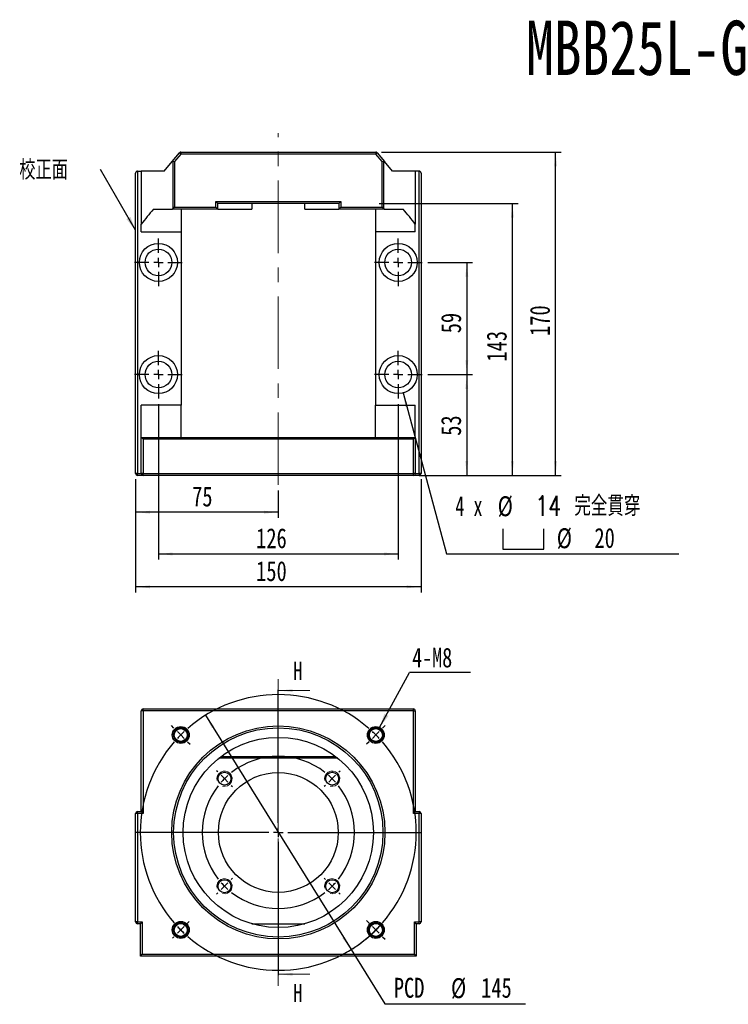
# Model space of a CAD drawing. Header units: millimetres. Extents: x 26 to 275, y 9 to 194.
# Tile 1 of 4: x 26 to 151, y 21 to 194. Entities that reach past the tile are written whole.
import ezdxf

# ---------------------------------------------------------------- set-up
doc = ezdxf.new("R2010")
doc.units = ezdxf.units.MM
doc.linetypes.add('CENTER', pattern=[10.16, 6.35, -1.27, 1.27, -1.27])
doc.linetypes.add('CENTERX2', pattern=[20.32, 12.7, -2.54, 2.54, -2.54])
doc.layers.add('FORMAT', color=7, linetype='Continuous')
doc.styles.add('SLDTEXTSTYLE0', font='TXT', dxfattribs={"width": 0.75})
doc.styles.add('SLDTEXTSTYLE1', font='TXT', dxfattribs={"width": 0.666667})
doc.styles.add('SLDTEXTSTYLE2', font='TXT', dxfattribs={"width": 0.75, "bigfont": 'bigfont'})
doc.dimstyles.new('SLDDIMSTYLE0', dxfattribs={"dimtxt": 3.5, "dimasz": 2.5, "dimexe": 0, "dimexo": 0.0625, "dimgap": 0.875, "dimtad": 0, "dimtih": 1, "dimtoh": 1, "dimlfac": 3, "dimrnd": 1e-09, "dimzin": 12, "dimdsep": 46, "dimtxsty": 'SLDTEXTSTYLE0', "dimsah": 1, "dimcen": 0, "dimadec": 0, "dimazin": 3, "dimtfac": 1, "dimtmove": 0, "dimatfit": 3, "dimfxl": 0, "dimfrac": 2, "dimtolj": 1, "dimtzin": 12, "dimarcsym": 0})
doc.dimstyles.new('SLDDIMSTYLE1', dxfattribs={"dimtxt": 0.18, "dimasz": 2.5, "dimexe": 0, "dimexo": 0.0625, "dimgap": 0, "dimtad": 0, "dimtih": 1, "dimtoh": 1, "dimdec": 0, "dimrnd": 1e-09, "dimzin": 0, "dimdsep": 46, "dimtxsty": 'Standard', "dimsah": 1, "dimcen": 0.09, "dimadec": 0, "dimazin": 0, "dimtfac": 2.5, "dimtdec": 0, "dimtofl": 0, "dimtmove": 0, "dimatfit": 3, "dimfxl": 0, "dimfrac": 2, "dimtolj": 1, "dimtzin": 0, "dimarcsym": 0})
doc.dimstyles.new('SLDDIMSTYLE2', dxfattribs={"dimtxt": 3.5, "dimasz": 2.5, "dimexe": 0, "dimexo": 0.0625, "dimgap": 0.875, "dimtad": 1, "dimlfac": 3, "dimrnd": 1e-09, "dimzin": 12, "dimdsep": 46, "dimtxsty": 'SLDTEXTSTYLE0', "dimsah": 1, "dimcen": 0.09, "dimadec": 0, "dimazin": 3, "dimtfac": 1, "dimtofl": 0, "dimtmove": 0, "dimatfit": 3, "dimfxl": 0, "dimfrac": 2, "dimtolj": 1, "dimtzin": 12, "dimarcsym": 0})
doc.dimstyles.new('SLDDIMSTYLE3', dxfattribs={"dimtxt": 3.5, "dimasz": 2.5, "dimexe": 0, "dimexo": 0.0625, "dimgap": 0.875, "dimtad": 0, "dimtih": 1, "dimtoh": 1, "dimdec": 6, "dimlfac": 3, "dimrnd": 1e-09, "dimzin": 12, "dimdsep": 46, "dimtxsty": 'SLDTEXTSTYLE0', "dimsah": 1, "dimcen": 0, "dimadec": 0, "dimazin": 3, "dimtfac": 1, "dimtofl": 0, "dimtmove": 0, "dimatfit": 3, "dimfxl": 0, "dimfrac": 2, "dimtolj": 1, "dimtzin": 12, "dimarcsym": 0})

# ---------------------------------------------------------------- blocks, each defined once
blk = doc.blocks.new('_D')
at = {"layer": 'FORMAT', "color": 7}
for p, q in [((58.99, 72.15), (84.47, 31.07)), ((84.47, 31.07), (90.37, 21.56)), ((90.37, 21.56), (115.02, 21.56))]:
    blk.add_line(p, q, dxfattribs=at)
blk.add_arc((71.73, 51.61), 24.17, 299.4454, 317.2909, dxfattribs=at)
for points in [[(58.99, 72.15), (60.1, 69.89), (60.52, 70.15)], [(84.47, 31.07), (83.36, 33.33), (82.94, 33.07)]]:
    blk.add_solid(points, dxfattribs=at)
at = {"layer": 'FORMAT', "color": 7, "char_height": 3.5, "attachment_point": 1, "style": 'SLDTEXTSTYLE0'}
for s, insert in [('PCD', (91.96, 26.13)), ('%%c', (101.98, 26.07)), ('145', (107.26, 26.13))]:
    blk.add_mtext(s, dxfattribs=dict(at, insert=insert))
blk = doc.blocks.new('SW_NOTE_0')
at = {"layer": 'FORMAT', "color": 0}
blk.add_line((10.7, 0), (0, 0), dxfattribs=at)
at = {"layer": 'FORMAT', "color": 0, "insert": (0.48, 4.32), "char_height": 3.44, "attachment_point": 1, "style": 'SLDTEXTSTYLE0'}
blk.add_mtext('4-M8', dxfattribs=at)
blk = doc.blocks.new('SW_CENTERMARKSYMBOL_0')
at = {"layer": 'FORMAT', "color": 0}
for p, q in [((0, 1.67), (0, 25)), ((-10.61, 10.61), (-10.82, 10.82)), ((10.61, 10.61), (10.82, 10.82)), ((-9.43, 9.43), (-10.02, 10.02)), ((-9.43, 9.43), (-8.84, 8.84)), ((9.43, 9.43), (8.84, 8.84)), ((9.43, 9.43), (10.02, 10.02)), ((-8.25, 8.25), (-8.04, 8.04)), ((8.25, 8.25), (8.04, 8.04)), ((-1.67, 0), (-25, 0)), ((0, 0), (-0.83, 0)), ((0, 0), (0, 0.83)), ((0, 0), (0, -0.83)), ((0, 0), (0.83, 0)), ((1.67, 0), (25, 0)), ((0, -1.67), (0, -25)), ((-8.25, -8.25), (-8.04, -8.04)), ((8.25, -8.25), (8.04, -8.04)), ((-9.43, -9.43), (-10.02, -10.02)), ((-9.43, -9.43), (-8.84, -8.84)), ((9.43, -9.43), (8.84, -8.84)), ((9.43, -9.43), (10.02, -10.02)), ((-10.61, -10.61), (-10.82, -10.82)), ((10.61, -10.61), (10.82, -10.82))]:
    blk.add_line(p, q, dxfattribs=at)
for start, end in [(52.162, 127.838), (135, 138.581), (131.419, 135), (45, 48.581), (41.419, 45), (142.162, 217.838), (322.162, 37.838), (221.419, 225), (225, 228.581), (311.419, 315), (315, 318.581), (232.162, 307.838)]:
    blk.add_arc((0, 0), 13.33, start, end, dxfattribs=at)
blk = doc.blocks.new('SW_CENTERMARKSYMBOL_1')
at = {"layer": 'FORMAT', "color": 0}
for p, q in [((-35.36, 1.18), (-35.81, 1.64)), ((-34.18, 0), (-34.77, 0.59)), ((-17.09, -15.42), (-17.09, 0.83)), ((0, 0), (-0.59, -0.59)), ((0, 0), (0.59, 0.59)), ((1.18, 1.18), (1.64, 1.64)), ((-34.18, 0), (-33.59, -0.59)), ((-33, -1.18), (-32.54, -1.64)), ((-1.18, -1.18), (-1.64, -1.64)), ((-18.76, -17.09), (-35.01, -17.09)), ((-17.09, -17.09), (-17.92, -17.09)), ((-17.09, -17.09), (-17.09, -16.26)), ((-17.09, -17.09), (-17.09, -17.92)), ((-17.09, -17.09), (-16.26, -17.09)), ((-15.42, -17.09), (0.83, -17.09)), ((-17.09, -18.76), (-17.09, -35.01)), ((-33, -33), (-32.71, -32.71)), ((-1.18, -33), (-1.64, -32.54)), ((-34.18, -34.18), (-34.77, -34.77)), ((-34.18, -34.18), (-33.59, -33.59)), ((0, -34.18), (-0.59, -33.59)), ((0, -34.18), (0.59, -34.77)), ((-35.36, -35.36), (-35.65, -35.65)), ((1.18, -35.36), (1.64, -35.81))]:
    blk.add_line(p, q, dxfattribs=at)
for start, end in [(48.9514, 131.0486), (133.0243, 135), (45, 46.9757), (43.0243, 45), (138.9514, 221.0486), (135, 136.9757), (318.9514, 41.0486), (223.0243, 225), (225, 226.9757), (313.0243, 315), (315, 316.9757), (228.9514, 311.0486)]:
    blk.add_arc((-17.09, -17.09), 24.17, start, end, dxfattribs=at)
blk = doc.blocks.new('_D_1')
at = {"layer": 'FORMAT', "color": 7}
for p, q in [((97.9, 151.54), (105.75, 151.54)), ((104.75, 151.54), (104.75, 131.87)), ((97.9, 131.87), (105.75, 131.87))]:
    blk.add_line(p, q, dxfattribs=at)
for points in [[(104.75, 151.54), (104.5, 149.04), (105, 149.04)], [(104.75, 131.87), (105, 134.37), (104.5, 134.37)]]:
    blk.add_solid(points, dxfattribs=at)
at = {"layer": 'FORMAT', "color": 7, "insert": (100.23, 139.12), "char_height": 3.5, "attachment_point": 1, "rotation": 90, "style": 'SLDTEXTSTYLE0'}
blk.add_mtext('59', dxfattribs=at)
blk = doc.blocks.new('_D_2')
at = {"layer": 'FORMAT', "color": 7}
for p, q in [((50.73, 126.71), (50.73, 99.43)), ((92.73, 126.71), (92.73, 99.43)), ((50.73, 100.43), (92.73, 100.43))]:
    blk.add_line(p, q, dxfattribs=at)
for points in [[(50.73, 100.43), (53.23, 100.18), (53.23, 100.68)], [(92.73, 100.43), (90.23, 100.68), (90.23, 100.18)]]:
    blk.add_solid(points, dxfattribs=at)
at = {"layer": 'FORMAT', "color": 7, "insert": (67.85, 104.94), "char_height": 3.5, "attachment_point": 1, "style": 'SLDTEXTSTYLE0'}
blk.add_mtext('126', dxfattribs=at)
blk = doc.blocks.new('SW_SYMBOL_HOLE_SPOT')
at = {"layer": 'FORMAT', "color": 0}
for p, q in [((0, 875), (0, 75)), ((1600, 75), (1600, 875)), ((0, 75), (1600, 75))]:
    blk.add_line(p, q, dxfattribs=at)
blk = doc.blocks.new('_D_3')
at = {"layer": 'FORMAT'}
for p, q in [((93.59, 128.65), (101.16, 100.43)), ((101.16, 100.43), (141.86, 100.43))]:
    blk.add_line(p, q, dxfattribs=at)
blk.add_solid([(93.59, 128.65), (94, 126.18), (94.48, 126.3)], dxfattribs=at)
at = {"layer": 'FORMAT', "xscale": 0.004470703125, "yscale": 0.004470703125, "zscale": 0.004470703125}
blk.add_blockref('SW_SYMBOL_HOLE_SPOT', (111.06, 100.91), dxfattribs=at)
at = {"layer": 'FORMAT', "char_height": 3.5, "attachment_point": 1}
for s, insert, style in [('4 x', (102.74, 110.6), 'SLDTEXTSTYLE1'), ('%%c', (110.16, 110.55), 'SLDTEXTSTYLE0'), ('14 \\M+18AAE\\M+19153\\M+18AD1\\M+190FA', (116.75, 110.6), 'SLDTEXTSTYLE2'), ('%%c', (120.51, 104.94), 'SLDTEXTSTYLE0'), ('20', (127.1, 104.99), 'SLDTEXTSTYLE0')]:
    blk.add_mtext(s, dxfattribs=dict(at, insert=insert, style=style))
blk = doc.blocks.new('_D_4')
at = {"layer": 'FORMAT', "color": 7}
for p, q in [((46.73, 113.54), (46.73, 106.75)), ((71.73, 111.54), (71.73, 106.75)), ((71.73, 107.75), (46.73, 107.75))]:
    blk.add_line(p, q, dxfattribs=at)
for points in [[(46.73, 107.75), (49.23, 107.5), (49.23, 108)], [(71.73, 107.75), (69.23, 108), (69.23, 107.5)]]:
    blk.add_solid(points, dxfattribs=at)
at = {"layer": 'FORMAT', "color": 7, "insert": (56.64, 112.26), "char_height": 3.5, "attachment_point": 1, "style": 'SLDTEXTSTYLE0'}
blk.add_mtext('75', dxfattribs=at)
blk = doc.blocks.new('_D_5')
at = {"layer": 'FORMAT', "color": 7}
for p, q in [((46.73, 113.54), (46.73, 93.67)), ((96.73, 113.54), (96.73, 93.67)), ((96.73, 94.67), (46.73, 94.67))]:
    blk.add_line(p, q, dxfattribs=at)
for points in [[(46.73, 94.67), (49.23, 94.42), (49.23, 94.92)], [(96.73, 94.67), (94.23, 94.92), (94.23, 94.42)]]:
    blk.add_solid(points, dxfattribs=at)
at = {"layer": 'FORMAT', "color": 7, "insert": (67.85, 99.18), "char_height": 3.5, "attachment_point": 1, "style": 'SLDTEXTSTYLE0'}
blk.add_mtext('150', dxfattribs=at)
blk = doc.blocks.new('_D_6')
at = {"layer": 'FORMAT', "color": 7}
for p, q in [((97.9, 131.87), (105.74, 131.87)), ((104.74, 131.87), (104.74, 114.21)), ((96.4, 114.21), (105.74, 114.21))]:
    blk.add_line(p, q, dxfattribs=at)
for points in [[(104.74, 131.87), (104.49, 129.37), (104.99, 129.37)], [(104.74, 114.21), (104.99, 116.71), (104.49, 116.71)]]:
    blk.add_solid(points, dxfattribs=at)
at = {"layer": 'FORMAT', "color": 7, "insert": (100.23, 121.15), "char_height": 3.5, "attachment_point": 1, "rotation": 90, "style": 'SLDTEXTSTYLE0'}
blk.add_mtext('53', dxfattribs=at)
blk = doc.blocks.new('_D_7')
at = {"layer": 'FORMAT', "color": 7}
for p, q in [((89.4, 161.87), (113.73, 161.87)), ((112.73, 114.21), (112.73, 161.87)), ((96.4, 114.21), (113.73, 114.21))]:
    blk.add_line(p, q, dxfattribs=at)
for points in [[(112.73, 161.87), (112.48, 159.37), (112.98, 159.37)], [(112.73, 114.21), (112.98, 116.71), (112.48, 116.71)]]:
    blk.add_solid(points, dxfattribs=at)
at = {"layer": 'FORMAT', "color": 7, "insert": (108.22, 134.16), "char_height": 3.5, "attachment_point": 1, "rotation": 90, "style": 'SLDTEXTSTYLE0'}
blk.add_mtext('143', dxfattribs=at)
blk = doc.blocks.new('_D_8')
at = {"layer": 'FORMAT', "color": 7}
for p, q in [((89.8, 170.87), (121.3, 170.87)), ((120.3, 114.21), (120.3, 170.87)), ((96.4, 114.21), (121.3, 114.21))]:
    blk.add_line(p, q, dxfattribs=at)
for points in [[(120.3, 170.87), (120.05, 168.37), (120.55, 168.37)], [(120.3, 114.21), (120.55, 116.71), (120.05, 116.71)]]:
    blk.add_solid(points, dxfattribs=at)
at = {"layer": 'FORMAT', "color": 7, "insert": (115.79, 138.66), "char_height": 3.5, "attachment_point": 1, "rotation": 90, "style": 'SLDTEXTSTYLE0'}
blk.add_mtext('170', dxfattribs=at)
blk = doc.blocks.new('SW_NOTE_1')
at = {"layer": 'FORMAT', "color": 0, "insert": (-14.22, 1.68), "char_height": 3.4396, "attachment_point": 1, "style": 'SLDTEXTSTYLE2'}
blk.add_mtext('\\M+18D5A\\M+190B3\\M+196CA', dxfattribs=at)
blk = doc.blocks.new('SW_CENTERMARKSYMBOL_2')
at = {"layer": 'FORMAT', "color": 0}
for p, q in [((0, 1.67), (0, 4.17)), ((-1.67, 0), (-4.17, 0)), ((0, 0), (-0.83, 0)), ((0, 0), (0, 0.83)), ((0, 0), (0, -0.83)), ((0, 0), (0.83, 0)), ((1.67, 0), (4.17, 0)), ((0, -1.67), (0, -4.17))]:
    blk.add_line(p, q, dxfattribs=at)
blk = doc.blocks.new('SW_CENTERMARKSYMBOL_3')
at = {"layer": 'FORMAT', "color": 0}
for p, q in [((0, 1.67), (0, 4.17)), ((-1.67, 0), (-4.17, 0)), ((0, 0), (-0.83, 0)), ((0, 0), (0, 0.83)), ((0, 0), (0, -0.83)), ((0, 0), (0.83, 0)), ((1.67, 0), (4.17, 0)), ((0, -1.67), (0, -4.17))]:
    blk.add_line(p, q, dxfattribs=at)
blk = doc.blocks.new('SW_CENTERMARKSYMBOL_4')
at = {"layer": 'FORMAT', "color": 0}
for p, q in [((0, 1.67), (0, 4.17)), ((-1.67, 0), (-4.17, 0)), ((0, 0), (-0.83, 0)), ((0, 0), (0, 0.83)), ((0, 0), (0, -0.83)), ((0, 0), (0.83, 0)), ((1.67, 0), (4.17, 0)), ((0, -1.67), (0, -4.17))]:
    blk.add_line(p, q, dxfattribs=at)
blk = doc.blocks.new('SW_CENTERMARKSYMBOL_5')
at = {"layer": 'FORMAT', "color": 0}
for p, q in [((0, 1.67), (0, 4.17)), ((-1.67, 0), (-4.17, 0)), ((0, 0), (-0.83, 0)), ((0, 0), (0, 0.83)), ((0, 0), (0, -0.83)), ((0, 0), (0.83, 0)), ((1.67, 0), (4.17, 0)), ((0, -1.67), (0, -4.17))]:
    blk.add_line(p, q, dxfattribs=at)

msp = doc.modelspace()

# ---------------------------------------------------------------- linework, layer by layer
at = {"color": 7, "linetype": 'Continuous', "lineweight": 25}
for p, q in [((51.73005848, 167.54137523), (53.12234357, 169.21185476)), ((53.12234357, 169.21185476), (54.40832489, 170.75478982)), ((53.29648794, 169.30183923), (53.55366047, 169.20871868)), ((53.29648794, 160.95086936), (53.29648794, 169.30183923)), ((54.66438216, 170.54137523), (53.55366047, 169.20871868)), ((53.55366047, 169.20871868), (53.55366047, 161.2080419)), ((54.40832489, 170.75478982), (54.66438216, 170.54137523)), ((54.66438216, 170.87470856), (88.79573481, 170.87470856)), ((54.66438216, 170.87470856), (54.66438216, 170.54137523)), ((88.79573481, 170.54137523), (54.66438216, 170.54137523)), ((88.79573481, 170.87470856), (88.79573481, 170.54137523)), ((89.05179207, 170.75478982), (88.79573481, 170.54137523)), ((89.90645649, 169.20871868), (88.79573481, 170.54137523)), ((89.05179207, 170.75478982), (90.33777339, 169.21185476)), ((89.90645649, 169.20871868), (90.16362903, 169.30183923)), ((89.90645649, 161.2080419), (89.90645649, 169.20871868)), ((90.16362903, 169.30183923), (90.16362903, 160.95086936)), ((91.73005848, 167.54137523), (90.33777339, 169.21185476)), ((47.06339181, 167.54137523), (47.06339181, 114.54137523)), ((47.06339181, 167.54137523), (47.73005848, 167.54137523)), ((47.73005848, 167.54137523), (47.73005848, 158.23886351)), ((51.73005848, 167.54137523), (47.73005848, 167.54137523)), ((95.73005848, 167.54137523), (91.73005848, 167.54137523)), ((95.73005848, 167.54137523), (95.73005848, 158.23886351)), ((96.39672515, 167.54137523), (95.73005848, 167.54137523)), ((96.39672515, 114.54137523), (96.39672515, 167.54137523)), ((46.73005848, 114.54137523), (46.73005848, 167.2080419)), ((96.73005848, 167.2080419), (96.73005848, 114.54137523)), ((49.86366394, 160.87470856), (53.12234357, 160.87470856)), ((61.10894066, 160.87470856), (53.12234357, 160.87470856)), ((53.29648794, 160.95086936), (53.55366047, 161.2080419)), ((53.55366047, 161.2080419), (60.77560733, 161.2080419)), ((54.73005848, 160.87470856), (54.73005848, 156.87470856)), ((60.77560733, 162.2080419), (82.68450963, 162.2080419)), ((60.77560733, 161.2080419), (60.77560733, 162.2080419)), ((60.77560733, 162.2080419), (61.10894066, 161.87470856)), ((60.77560733, 161.2080419), (61.10894066, 160.87470856)), ((61.10894066, 160.87470856), (61.10894066, 161.87470856)), ((82.3511763, 161.87470856), (61.10894066, 161.87470856)), ((61.10894066, 160.87470856), (67.06339181, 160.87470856)), ((67.06339181, 161.87470856), (67.06339181, 160.87470856)), ((76.39672515, 160.87470856), (76.39672515, 161.87470856)), ((76.39672515, 160.87470856), (82.3511763, 160.87470856)), ((82.68450963, 162.2080419), (82.3511763, 161.87470856)), ((82.3511763, 161.87470856), (82.3511763, 160.87470856)), ((82.68450963, 161.2080419), (82.3511763, 160.87470856)), ((90.33777339, 160.87470856), (82.3511763, 160.87470856)), ((82.68450963, 162.2080419), (82.68450963, 161.2080419)), ((82.68450963, 161.2080419), (89.90645649, 161.2080419)), ((88.73005848, 160.87470856), (88.73005848, 156.87470856)), ((89.90645649, 161.2080419), (90.16362903, 160.95086936)), ((90.33777339, 160.87470856), (93.59645302, 160.87470856)), ((47.73005848, 156.87470856), (47.73005848, 158.23886351)), ((95.73005848, 156.87470856), (95.73005848, 158.23886351)), ((47.73005848, 156.87470856), (54.73005848, 156.87470856)), ((54.73005848, 156.87470856), (54.73005848, 126.54137523)), ((95.73005848, 156.87470856), (88.73005848, 156.87470856)), ((88.73005848, 156.87470856), (88.73005848, 126.54137523)), ((54.73005848, 126.54137523), (47.73005848, 126.54137523)), ((47.73005848, 120.87470856), (47.73005848, 126.54137523)), ((54.73005848, 120.87470856), (54.73005848, 126.54137523)), ((88.73005848, 126.54137523), (95.73005848, 126.54137523)), ((88.73005848, 120.87470856), (88.73005848, 126.54137523)), ((95.73005848, 120.87470856), (95.73005848, 126.54137523)), ((48.06339181, 120.54137523), (47.73005848, 120.87470856)), ((47.73005848, 120.87470856), (95.73005848, 120.87470856)), ((47.73005848, 114.54137523), (47.73005848, 120.87470856)), ((95.39672515, 120.54137523), (95.73005848, 120.87470856)), ((95.73005848, 120.87470856), (95.73005848, 114.54137523)), ((95.39672515, 120.54137523), (48.06339181, 120.54137523)), ((48.06339181, 120.54137523), (48.06339181, 114.54137523)), ((95.39672515, 114.54137523), (95.39672515, 120.54137523)), ((47.06339181, 114.54137523), (46.73005848, 114.54137523)), ((47.06339181, 114.54137523), (47.73005848, 114.54137523)), ((47.06339181, 114.2080419), (47.06339181, 114.54137523)), ((48.06339181, 114.2080419), (47.06339181, 114.2080419)), ((48.06339181, 114.54137523), (47.73005848, 114.54137523)), ((48.06339181, 114.54137523), (95.39672515, 114.54137523)), ((48.06339181, 114.2080419), (48.06339181, 114.54137523)), ((95.39672515, 114.2080419), (48.06339181, 114.2080419)), ((95.73005848, 114.54137523), (95.39672515, 114.54137523)), ((95.39672515, 114.2080419), (95.39672515, 114.54137523)), ((96.39672515, 114.2080419), (95.39672515, 114.2080419)), ((95.73005848, 114.54137523), (96.39672515, 114.54137523)), ((96.73005848, 114.54137523), (96.39672515, 114.54137523)), ((96.39672515, 114.54137523), (96.39672515, 114.2080419)), ((48.06339181, 72.94288568), (47.73005848, 72.94288568)), ((47.73005848, 55.27621901), (47.73005848, 72.94288568)), ((48.06339181, 72.94288568), (48.06339181, 73.27621901)), ((48.06339181, 73.27621901), (95.39672515, 73.27621901)), ((48.06339181, 72.94288568), (48.06339181, 54.94288568)), ((95.39672515, 72.94288568), (48.06339181, 72.94288568)), ((95.39672515, 72.94288568), (95.39672515, 73.27621901)), ((95.39672515, 54.94288568), (95.39672515, 72.94288568)), ((95.39672515, 72.94288568), (95.73005848, 72.94288568)), ((95.73005848, 72.94288568), (95.73005848, 55.27621901)), ((61.73005848, 64.94288568), (81.73005848, 64.94288568)), ((47.06339181, 54.94288568), (47.06339181, 55.27621901)), ((47.06339181, 55.27621901), (47.73005848, 55.27621901)), ((48.06339181, 54.94288568), (47.73005848, 55.27621901)), ((95.39672515, 54.94288568), (95.73005848, 55.27621901)), ((95.73005848, 55.27621901), (96.39672515, 55.27621901)), ((96.39672515, 55.27621901), (96.39672515, 54.94288568)), ((46.73005848, 35.94288568), (46.73005848, 54.94288568)), ((47.06339181, 54.94288568), (46.73005848, 54.94288568)), ((47.06339181, 54.94288568), (47.06339181, 35.94288568)), ((48.06339181, 54.94288568), (47.06339181, 54.94288568)), ((96.39672515, 54.94288568), (95.39672515, 54.94288568)), ((96.39672515, 35.94288568), (96.39672515, 54.94288568)), ((96.73005848, 54.94288568), (96.39672515, 54.94288568)), ((96.73005848, 54.94288568), (96.73005848, 35.94288568)), ((47.06339181, 35.94288568), (46.73005848, 35.94288568)), ((47.06339181, 35.60955234), (47.06339181, 35.94288568)), ((47.06339181, 35.94288568), (47.89672515, 35.94288568)), ((47.56339181, 35.60955234), (47.06339181, 35.60955234)), ((47.56339181, 35.60955234), (47.89672515, 35.94288568)), ((47.56339181, 29.94288568), (47.56339181, 35.60955234)), ((47.89672515, 35.94288568), (47.89672515, 30.27621901)), ((54.73005848, 35.60955234), (54.32573374, 35.60955234)), ((54.73005848, 35.60955234), (54.73005848, 35.65101785)), ((54.95755547, 35.60955234), (54.73005848, 35.60955234)), ((67.06339181, 35.60955234), (76.39672515, 35.60955234)), ((88.73005848, 35.60955234), (88.5025615, 35.60955234)), ((88.73005848, 35.60955234), (88.73005848, 35.65101785)), ((89.13438322, 35.60955234), (88.73005848, 35.60955234)), ((95.56339181, 35.94288568), (96.39672515, 35.94288568)), ((95.56339181, 30.27621901), (95.56339181, 35.94288568)), ((95.89672515, 35.60955234), (95.56339181, 35.94288568)), ((95.89672515, 35.60955234), (95.89672515, 29.94288568)), ((96.39672515, 35.60955234), (95.89672515, 35.60955234)), ((96.39672515, 35.60955234), (96.39672515, 35.94288568)), ((96.73005848, 35.94288568), (96.39672515, 35.94288568)), ((47.56339181, 29.94288568), (47.89672515, 30.27621901)), ((95.89672515, 29.94288568), (47.56339181, 29.94288568)), ((47.89672515, 30.27621901), (95.56339181, 30.27621901)), ((95.89672515, 29.94288568), (95.56339181, 30.27621901))]:
    msp.add_line(p, q, dxfattribs=at)
at = {"color": 7, "linetype": 'CENTER', "lineweight": 18}
msp.add_line((71.73005848, 78.47621901), (71.73005848, 24.74288568), dxfattribs=at)
at = {"color": 7, "linetype": 'Continuous', "lineweight": 18}
for p, q in [((77.23005848, 76.47621901), (71.73005848, 76.47621901)), ((77.23005848, 26.74288568), (71.73005848, 26.74288568))]:
    msp.add_line(p, q, dxfattribs=at)
at = {"color": 8, "linetype": 'Continuous', "lineweight": 25}
msp.add_line((82.15971705, 64.60955234), (61.30039992, 64.60955234), dxfattribs=at)
at = {"color": 7, "linetype": 'Continuous', "lineweight": 25}
for centre, radius in [((50.73005848, 151.54137523), 3.33333333), ((50.73005848, 151.54137523), 2.33333333), ((92.73005848, 151.54137523), 3.33333333), ((92.73005848, 151.54137523), 2.33333333), ((50.73005848, 131.87470856), 3.33333333), ((92.73005848, 131.87470856), 3.33333333), ((50.73005848, 131.87470856), 2.33333333), ((92.73005848, 131.87470856), 2.33333333), ((71.73005848, 51.60955234), 18.66666667), ((54.6416446, 68.69796622), 1.47973785), ((71.73005848, 51.60955234), 18.33333333), ((54.6416446, 68.69796622), 1.24403559), ((54.6416446, 68.69796622), 1.13333333), ((88.81847236, 68.69796622), 1.47973785), ((88.81847236, 68.69796622), 1.24403559), ((88.81847236, 68.69796622), 1.13333333), ((71.73005848, 51.60955234), 16.66666667), ((62.30196807, 61.03764276), 1.13333333), ((81.1581489, 61.03764276), 1.13333333), ((71.73005848, 51.60955234), 10.5), ((62.30196807, 42.18146193), 1.13333333), ((81.1581489, 42.18146193), 1.13333333), ((54.6416446, 34.52113847), 1.47973785), ((54.6416446, 34.52113847), 1.24403559), ((54.6416446, 34.52113847), 1.13333333), ((88.81847236, 34.52113847), 1.47973785), ((88.81847236, 34.52113847), 1.24403559), ((88.81847236, 34.52113847), 1.13333333)]:
    msp.add_circle(centre, radius, dxfattribs=at)
for centre, start, end in [((54.66438216, 170.54137523), 90, 140.19), ((88.79573481, 170.54137523), 39.81, 90), ((47.06339181, 167.2080419), 90, 180), ((96.39672515, 167.2080419), 0, 90), ((47.06339181, 114.54137523), 180, 270), ((48.06339181, 114.54137523), 180, 270), ((95.39672515, 114.54137523), 270, 0), ((96.39672515, 114.54137523), 270, 0), ((48.06339181, 72.94288568), 90, 180), ((95.39672515, 72.94288568), 0, 90), ((47.06339181, 54.94288568), 90, 180), ((96.39672515, 54.94288568), 0, 90), ((47.06339181, 35.94288568), 180, 270), ((96.39672515, 35.94288568), 270, 0)]:
    msp.add_arc(centre, 0.33333333, start, end, dxfattribs=at)
at = {"color": 7, "linetype": 'Continuous', "lineweight": 18}
for centre in [(54.6416446, 68.69796622), (88.81847236, 68.69796622), (62.30196807, 61.03764276), (81.1581489, 61.03764276), (62.30196807, 42.18146193), (81.1581489, 42.18146193), (54.6416446, 34.52113847), (88.81847236, 34.52113847)]:
    msp.add_arc(centre, 1.33333333, 255, 195, dxfattribs=at)
at = {"color": 7, "linetype": 'Continuous', "lineweight": 25}
for centre, start_param, end_param in [((104.7309951, 130.57993894), 2.5374861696, 2.5963742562), ((38.72912187, 130.57993894), 0.5452183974, 0.6041064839)]:
    msp.add_ellipse(centre, major_axis=(66.66666667, 0), ratio=0.8, start_param=start_param, end_param=end_param, dxfattribs=at)
for points in [[(53.29648794, 169.30183923), (53.26531267, 169.31312759), (53.23318729, 169.30366424), (53.17454663, 169.26819971), (53.14743917, 169.24196475), (53.12234357, 169.21185476)], [(90.33777339, 169.21185476), (90.31269846, 169.24193995), (90.28611786, 169.26775093), (90.22737993, 169.30350759), (90.19481806, 169.31313258), (90.16362903, 169.30183923)], [(53.12234357, 160.87470856), (53.15298155, 160.87470856), (53.18305589, 160.88084623), (53.24201257, 160.90595502), (53.27046505, 160.92484648), (53.29648794, 160.95086936)], [(90.16362903, 160.95086936), (90.18968753, 160.92481086), (90.21764163, 160.9062293), (90.27653785, 160.88099315), (90.30711786, 160.87470856), (90.33777339, 160.87470856)]]:
    msp.add_open_spline(points, degree=3, knots=[0, 0, 0, 0, 0.5, 0.5, 1, 1, 1, 1], dxfattribs=at)
at = {"color": 7, "linetype": 'Continuous', "lineweight": 18}
for points in [[(71.73005848, 76.47621901), (74.23005848, 76.22621901), (74.23005848, 76.72621901)], [(71.73005848, 26.74288568), (74.23005848, 26.49288568), (74.23005848, 26.99288568)]]:
    msp.add_solid(points, dxfattribs=at)
at = {"layer": 'FORMAT', "color": 7, "linetype": 'CENTERX2', "lineweight": 18}
msp.add_line((71.73005848, 112.54137523), (71.73005848, 174.18343841), dxfattribs=at)

# ---------------------------------------------------------------- block references
at = {"layer": 'FORMAT', "color": 7}
for name, p in [('SW_NOTE_1', (40.58044878, 167.80467364)), ('SW_CENTERMARKSYMBOL_3', (50.73005848, 151.54137523)), ('SW_CENTERMARKSYMBOL_2', (92.73005848, 151.54137523)), ('SW_CENTERMARKSYMBOL_4', (50.73005848, 131.87470856)), ('SW_CENTERMARKSYMBOL_5', (92.73005848, 131.87470856)), ('SW_NOTE_0', (94.69230769, 79.6686964)), ('SW_CENTERMARKSYMBOL_1', (88.81847236, 68.69796622)), ('SW_CENTERMARKSYMBOL_0', (71.73005848, 51.60955234))]:
    msp.add_blockref(name, p, dxfattribs=at)

# ---------------------------------------------------------------- texts
at = {"color": 7, "linetype": 'Continuous', "char_height": 3.175, "attachment_point": 1, "style": 'SLDTEXTSTYLE0'}
for insert in [(74.33887339, 81.51970218), (74.33887339, 25.06340578)]:
    msp.add_mtext('H', dxfattribs=dict(at, insert=insert))
at = {"layer": 'FORMAT', "color": 7, "insert": (115.12850088, 193.92115322), "char_height": 9.525, "attachment_point": 1, "style": 'SLDTEXTSTYLE0'}
msp.add_mtext('MBB25L-G', dxfattribs=at)

# ---------------------------------------------------------------- dimensions: what is measured, and where the dimension line sits
at = {"layer": 'FORMAT', "color": 7}
for base, p1, p2, angle, picture, middle in [((120.29843567, 170.87470856), (95.39672515, 114.2080419), (88.79573481, 170.87470856), 90, '_D_8', (120.29843567, 142.54137523)), ((112.73005848, 161.87470856), (95.39672515, 114.2080419), (88.39672515, 161.87470856), 90, '_D_7', (112.73005848, 138.04137523)), ((104.74505047, 131.87470856), (96.89672515, 151.54137523), (96.89672515, 131.87470856), 90, '_D_1', (104.74505047, 141.7080419)), ((104.74271231, 114.2080419), (96.89672515, 131.87470856), (95.39672515, 114.2080419), 90, '_D_6', (104.74271231, 123.73184432)), ((46.73005848, 94.6714766), (96.73005848, 114.54137523), (46.73005848, 114.54137523), 0, '_D_5', (71.73005848, 94.6714766))]:
    dim = msp.add_linear_dim(base=base, p1=p1, p2=p2, angle=angle, dimstyle='SLDDIMSTYLE2', dxfattribs=at)
    dim.commit()
    dim.dimension.update_dxf_attribs({"geometry": picture, "text_midpoint": middle, "dimtype": 160})
at = {"layer": 'FORMAT'}
dim = msp.add_diameter_dim_2p(p1=(91.86732833, 135.09446132), p2=(93.59278863, 128.65495581), text='4 x <> 完全貫穿\\P{\\fGDT;v}%%c 20 \\P', dimstyle='SLDDIMSTYLE3', dxfattribs=at)
dim.commit()
dim.dimension.update_dxf_attribs({"geometry": '_D_3', "text_midpoint": (122.30205451, 106.03750625), "dimtype": 163})
at = {"layer": 'FORMAT', "color": 7}
for base, p1, p2, picture, middle in [((92.73005848, 100.42778391), (50.73005848, 127.7080419), (92.73005848, 127.7080419), '_D_2', (71.73005848, 100.42778391)), ((46.73005848, 107.74767427), (71.73005848, 112.54137523), (46.73005848, 114.54137523), '_D_4', (59.23005848, 107.74767427))]:
    dim = msp.add_linear_dim(base=base, p1=p1, p2=p2, dimstyle='SLDDIMSTYLE2', dxfattribs=at)
    dim.commit()
    dim.dimension.update_dxf_attribs({"geometry": picture, "text_midpoint": middle, "dimtype": 160})
dim = msp.add_diameter_dim_2p(p1=(84.47015283, 31.07378419), p2=(58.98996413, 72.1453205), text='PCD<>', dimstyle='SLDDIMSTYLE0', dxfattribs=at)
dim.commit()
dim.dimension.update_dxf_attribs({"geometry": '_D', "text_midpoint": (103.48811122, 24.36799921), "dimtype": 163})

# ---------------------------------------------------------------- leaders
for points in [[(46.73005848, 157.17321864), (40.58044878, 167.80467364)], [(89.47222837, 70.02545528), (94.69230769, 79.6686964)]]:
    msp.add_leader(points, dimstyle='SLDDIMSTYLE1', dxfattribs=at)

doc.saveas('drawing.dxf')
